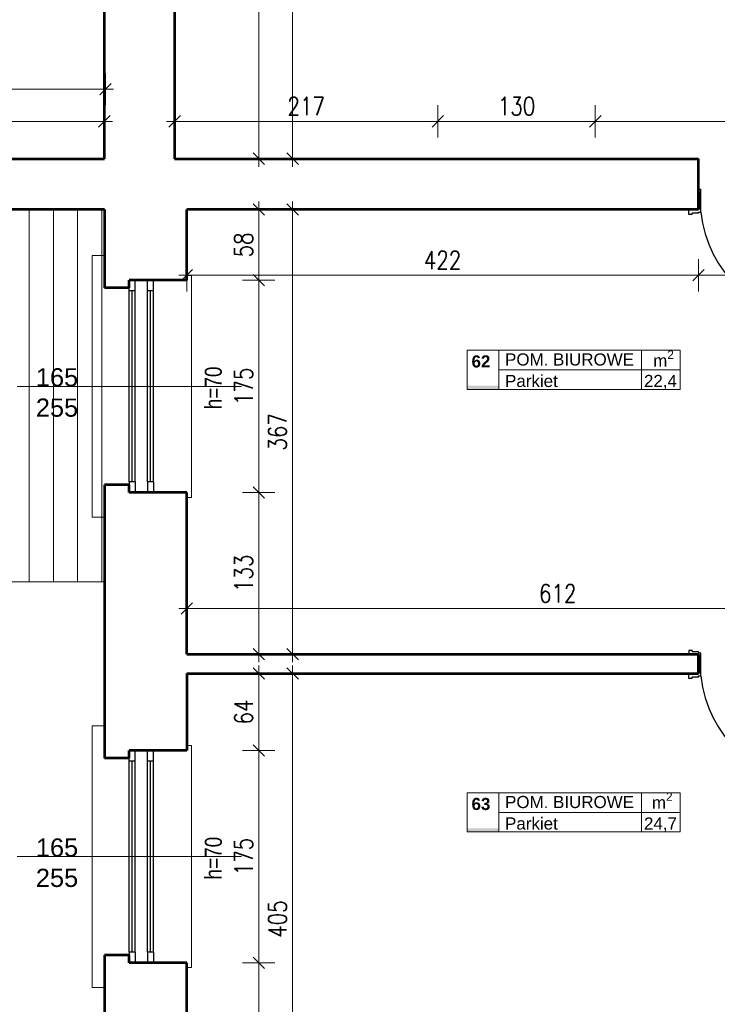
# Model space of a CAD drawing. Header units: millimetres. Extents: x 56977 to 67992, y 30187 to 42235.
# Tile 117 of 130: x 64161 to 64736, y 40250 to 41062. Entities that reach past the tile are written whole.
import ezdxf

# ---------------------------------------------------------------- set-up
doc = ezdxf.new("R2010")
doc.units = ezdxf.units.MM
doc.header["$MEASUREMENT"] = 0
doc.layers.get('0').update_dxf_attribs({"lineweight": 13})
doc.layers.get('DEFPOINTS').update_dxf_attribs({"lineweight": 13})
doc.layers.add('AI-OKNA', color=4, linetype='Continuous')
for name, color, linetype, lineweight in [('AI-OPISY', 3, 'Continuous', 13), ('AI_MURY', 40, 'Continuous', 53), ('AI_WIDOK', 8, 'Continuous', 13), ('OPISY TABELKI', 30, 'Continuous', 13), ('wymiary', 8, 'Continuous', 13)]:
    doc.layers.add(name, color=color, linetype=linetype, lineweight=lineweight)
doc.styles.add('GENERATED_STYLE_2', font='txt.shx')
doc.styles.get("Standard").update_dxf_attribs({"font": 'txt.shx'})
doc.styles.add('Style-ROMANS', font='ROMANS.shx')
doc.styles.add('WYMIAROWY-08', font='ROMANS.shx', dxfattribs={"width": 0.8})
doc.dimstyles.new('DYBY', dxfattribs={"dimscale": 100, "dimtxt": 0.15, "dimasz": 0.05, "dimexe": 0.05, "dimexo": 0.1, "dimgap": 0.05, "dimtad": 1, "dimdec": 0, "dimdsep": 46, "dimlunit": 5, "dimtxsty": 'WYMIAROWY-08', "dimblk": 'M_STRZ', "dimcen": 0.1, "dimse1": 1, "dimse2": 1, "dimclrd": 7, "dimclre": 7, "dimclrt": 1, "dimadec": 0, "dimazin": 0, "dimtfac": 1, "dimtdec": 0, "dimtmove": 2, "dimatfit": 3, "dimldrblk": 'M_STRZ', "dimfxl": 0, "dimtolj": 1, "dimarcsym": 0})

# ---------------------------------------------------------------- blocks, each defined once
blk = doc.blocks.new('M_STRZ')
for p, q in [((0, 2.66), (0, 0)), ((-1.33, 0), (1.33, 0)), ((-0.94, -0.94), (0.94, 0.94)), ((0, 0), (0, -2.66))]:
    blk.add_line(p, q)
blk = doc.blocks.new('*U124')
at = {"layer": 'DEFPOINTS', "color": 0}
for p in [(64321.46, 40522.57), (64321.46, 40459.07), (64357.91, 40459.07)]:
    blk.add_point(p, dxfattribs=at)
at = {"layer": 'wymiary', "color": 7, "lineweight": -2}
blk.add_line((64357.91, 40517.57), (64357.91, 40464.07), dxfattribs=at)
at = {"layer": 'wymiary', "color": 7, "lineweight": -2, "xscale": 5, "yscale": 5, "zscale": 5}
for p, rotation in [((64357.91, 40522.57), 90), ((64357.91, 40459.07), 270)]:
    blk.add_blockref('M_STRZ', p, dxfattribs=dict(at, rotation=rotation))
at = {"layer": 'wymiary', "color": 1, "insert": (64345.41, 40490.82), "char_height": 15, "attachment_point": 5, "rotation": 90, "style": 'WYMIAROWY-08'}
blk.add_mtext('64', dxfattribs=at)
blk = doc.blocks.new('*D1657')
at = {"layer": 'DEFPOINTS'}
for p in [(64321.46, 40522.57), (64345.41, 40501.15), (64321.46, 40459.07), (64357.91, 40459.07)]:
    blk.add_point(p, dxfattribs=at)
at = {"layer": 'wymiary', "color": 7}
blk.add_blockref('*U124', (0, 0), dxfattribs=at)
blk = doc.blocks.new('*U125')
at = {"layer": 'DEFPOINTS', "color": 0}
for p in [(64298.54, 40610.07), (64910.54, 40610.07), (64910.54, 40576.09)]:
    blk.add_point(p, dxfattribs=at)
at = {"layer": 'wymiary', "color": 7, "lineweight": -2}
blk.add_line((64303.54, 40576.09), (64905.54, 40576.09), dxfattribs=at)
at = {"layer": 'wymiary', "color": 7, "lineweight": -2, "xscale": 5, "yscale": 5, "zscale": 5, "rotation": 180}
blk.add_blockref('M_STRZ', (64298.54, 40576.09), dxfattribs=at)
at = {"layer": 'wymiary', "color": 7, "lineweight": -2, "xscale": 5, "yscale": 5, "zscale": 5}
blk.add_blockref('M_STRZ', (64910.54, 40576.09), dxfattribs=at)
at = {"layer": 'wymiary', "color": 1, "insert": (64604.54, 40588.59), "char_height": 15, "attachment_point": 5, "style": 'WYMIAROWY-08'}
blk.add_mtext('612', dxfattribs=at)
blk = doc.blocks.new('*D1658')
at = {"layer": 'DEFPOINTS'}
for p in [(64298.54, 40610.07), (64910.54, 40610.07), (64910.54, 40576.09), (64588.49, 40563.59)]:
    blk.add_point(p, dxfattribs=at)
at = {"layer": 'wymiary', "color": 7}
blk.add_blockref('*U125', (0, 0), dxfattribs=at)
blk = doc.blocks.new('*U215')
at = {"layer": 'DEFPOINTS', "color": 0}
for p in [(64377.71, 40522.57), (64377.71, 40117.57), (64385.87, 40117.57)]:
    blk.add_point(p, dxfattribs=at)
at = {"layer": 'wymiary', "color": 7, "lineweight": -2}
blk.add_line((64385.87, 40517.57), (64385.87, 40122.57), dxfattribs=at)
at = {"layer": 'wymiary', "color": 7, "lineweight": -2, "xscale": 5, "yscale": 5, "zscale": 5}
for p, rotation in [((64385.87, 40522.57), 90), ((64385.87, 40117.57), 270)]:
    blk.add_blockref('M_STRZ', p, dxfattribs=dict(at, rotation=rotation))
at = {"layer": 'wymiary', "color": 1, "insert": (64373.37, 40320.07), "char_height": 15, "attachment_point": 5, "rotation": 90, "style": 'WYMIAROWY-08'}
blk.add_mtext('405', dxfattribs=at)
blk = doc.blocks.new('*D1748')
at = {"layer": 'DEFPOINTS'}
for p in [(64377.71, 40522.57), (64398.37, 40336.4), (64377.71, 40117.57), (64385.87, 40117.57)]:
    blk.add_point(p, dxfattribs=at)
at = {"layer": 'wymiary', "color": 7}
blk.add_blockref('*U215', (0, 0), dxfattribs=at)
blk = doc.blocks.new('*U260')
at = {"layer": 'DEFPOINTS', "color": 0}
for p in [(64505.54, 40977.85), (64288.54, 40963.07), (64505.54, 40963.07)]:
    blk.add_point(p, dxfattribs=at)
at = {"layer": 'wymiary', "color": 7, "lineweight": -2}
blk.add_line((64293.54, 40977.85), (64500.54, 40977.85), dxfattribs=at)
at = {"layer": 'wymiary', "color": 7, "lineweight": -2, "xscale": 5, "yscale": 5, "zscale": 5}
for p, rotation in [((64288.54, 40977.85), 180.0003982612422), ((64505.54, 40977.85), 0.0003982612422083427)]:
    blk.add_blockref('M_STRZ', p, dxfattribs=dict(at, rotation=rotation))
at = {"layer": 'wymiary', "color": 1, "insert": (64397.04, 40990.35), "char_height": 15, "attachment_point": 5, "rotation": 0.0004, "style": 'WYMIAROWY-08'}
blk.add_mtext('217', dxfattribs=at)
blk = doc.blocks.new('*D1793')
at = {"layer": 'DEFPOINTS'}
for p in [(64380.7, 40990.35), (64505.54, 40977.85), (64288.54, 40963.07), (64505.54, 40963.07)]:
    blk.add_point(p, dxfattribs=at)
at = {"layer": 'wymiary', "color": 7}
blk.add_blockref('*U260', (0, 0), dxfattribs=at)
blk = doc.blocks.new('*U261')
at = {"layer": 'DEFPOINTS', "color": 0}
for p in [(64635.54, 40977.85), (64505.54, 40963.07), (64635.54, 40963.07)]:
    blk.add_point(p, dxfattribs=at)
at = {"layer": 'wymiary', "color": 7, "lineweight": -2}
blk.add_line((64510.54, 40977.85), (64630.54, 40977.85), dxfattribs=at)
at = {"layer": 'wymiary', "color": 7, "lineweight": -2, "xscale": 5, "yscale": 5, "zscale": 5, "rotation": 180}
blk.add_blockref('M_STRZ', (64505.54, 40977.85), dxfattribs=at)
at = {"layer": 'wymiary', "color": 7, "lineweight": -2, "xscale": 5, "yscale": 5, "zscale": 5}
blk.add_blockref('M_STRZ', (64635.54, 40977.85), dxfattribs=at)
at = {"layer": 'wymiary', "color": 1, "insert": (64570.54, 40990.35), "char_height": 15, "attachment_point": 5, "style": 'WYMIAROWY-08'}
blk.add_mtext('130', dxfattribs=at)
blk = doc.blocks.new('*D1794')
at = {"layer": 'DEFPOINTS'}
for p in [(64555.06, 40990.35), (64635.54, 40977.85), (64505.54, 40963.07), (64635.54, 40963.07)]:
    blk.add_point(p, dxfattribs=at)
at = {"layer": 'wymiary', "color": 7}
blk.add_blockref('*U261', (0, 0), dxfattribs=at)
blk = doc.blocks.new('*U262')
at = {"layer": 'DEFPOINTS', "color": 0}
for p in [(64888.54, 40977.85), (64635.54, 40963.07), (64888.54, 40963.07)]:
    blk.add_point(p, dxfattribs=at)
at = {"layer": 'wymiary', "color": 7, "lineweight": -2}
blk.add_line((64640.54, 40977.85), (64883.54, 40977.85), dxfattribs=at)
at = {"layer": 'wymiary', "color": 7, "lineweight": -2, "xscale": 5, "yscale": 5, "zscale": 5}
for p, rotation in [((64635.54, 40977.85), 179.9996584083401), ((64888.54, 40977.85), 359.9996584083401)]:
    blk.add_blockref('M_STRZ', p, dxfattribs=dict(at, rotation=rotation))
at = {"layer": 'wymiary', "color": 1, "insert": (64762.04, 40990.35), "char_height": 15, "attachment_point": 5, "rotation": 359.99966, "style": 'WYMIAROWY-08'}
blk.add_mtext('253', dxfattribs=at)
blk = doc.blocks.new('*D1795')
at = {"layer": 'DEFPOINTS'}
for p in [(64745.7, 40990.35), (64888.54, 40977.85), (64635.54, 40963.07), (64888.54, 40963.07)]:
    blk.add_point(p, dxfattribs=at)
at = {"layer": 'wymiary', "color": 7}
blk.add_blockref('*U262', (0, 0), dxfattribs=at)
blk = doc.blocks.new('*U315')
at = {"layer": 'DEFPOINTS', "color": 0}
for p in [(64720.54, 40905.07), (64820.54, 40905.07), (64820.54, 40850.92)]:
    blk.add_point(p, dxfattribs=at)
at = {"layer": 'wymiary', "color": 7, "lineweight": -2}
blk.add_line((64725.54, 40850.92), (64815.54, 40850.92), dxfattribs=at)
at = {"layer": 'wymiary', "color": 7, "lineweight": -2, "xscale": 5, "yscale": 5, "zscale": 5, "rotation": 180}
blk.add_blockref('M_STRZ', (64720.54, 40850.92), dxfattribs=at)
at = {"layer": 'wymiary', "color": 7, "lineweight": -2, "xscale": 5, "yscale": 5, "zscale": 5}
blk.add_blockref('M_STRZ', (64820.54, 40850.92), dxfattribs=at)
at = {"layer": 'wymiary', "color": 1, "insert": (64770.54, 40863.42), "char_height": 15, "attachment_point": 5, "style": 'WYMIAROWY-08'}
blk.add_mtext('100', dxfattribs=at)
blk = doc.blocks.new('*D1848')
at = {"layer": 'DEFPOINTS'}
for p in [(64720.54, 40905.07), (64820.54, 40905.07), (64820.54, 40850.92), (64755.06, 40838.42)]:
    blk.add_point(p, dxfattribs=at)
at = {"layer": 'wymiary', "color": 7}
blk.add_blockref('*U315', (0, 0), dxfattribs=at)
blk = doc.blocks.new('*U316')
at = {"layer": 'DEFPOINTS', "color": 0}
for p in [(64298.54, 40905.07), (64720.54, 40905.07), (64720.54, 40850.92)]:
    blk.add_point(p, dxfattribs=at)
at = {"layer": 'wymiary', "color": 7, "lineweight": -2}
blk.add_line((64303.54, 40850.92), (64715.54, 40850.92), dxfattribs=at)
at = {"layer": 'wymiary', "color": 7, "lineweight": -2, "xscale": 5, "yscale": 5, "zscale": 5, "rotation": 180}
blk.add_blockref('M_STRZ', (64298.54, 40850.92), dxfattribs=at)
at = {"layer": 'wymiary', "color": 7, "lineweight": -2, "xscale": 5, "yscale": 5, "zscale": 5}
blk.add_blockref('M_STRZ', (64720.54, 40850.92), dxfattribs=at)
at = {"layer": 'wymiary', "color": 1, "insert": (64509.54, 40863.42), "char_height": 15, "attachment_point": 5, "style": 'WYMIAROWY-08'}
blk.add_mtext('422', dxfattribs=at)
blk = doc.blocks.new('*D1849')
at = {"layer": 'DEFPOINTS'}
for p in [(64298.54, 40905.07), (64720.54, 40905.07), (64720.54, 40850.92), (64493.2, 40838.42)]:
    blk.add_point(p, dxfattribs=at)
at = {"layer": 'wymiary', "color": 7}
blk.add_blockref('*U316', (0, 0), dxfattribs=at)
blk = doc.blocks.new('*U798')
at = {"layer": 'DEFPOINTS', "color": 0}
for p in [(64321.46, 40459.07), (64321.46, 40284.07), (64357.91, 40284.07)]:
    blk.add_point(p, dxfattribs=at)
at = {"layer": 'wymiary', "color": 7, "lineweight": -2}
blk.add_line((64357.91, 40454.07), (64357.91, 40289.07), dxfattribs=at)
at = {"layer": 'wymiary', "color": 7, "lineweight": -2, "xscale": 5, "yscale": 5, "zscale": 5}
for p, rotation in [((64357.91, 40459.07), 90), ((64357.91, 40284.07), 270)]:
    blk.add_blockref('M_STRZ', p, dxfattribs=dict(at, rotation=rotation))
at = {"layer": 'wymiary', "color": 1, "insert": (64345.41, 40371.57), "char_height": 15, "attachment_point": 5, "rotation": 90, "style": 'WYMIAROWY-08'}
blk.add_mtext('175', dxfattribs=at)
blk = doc.blocks.new('*D2331')
at = {"layer": 'DEFPOINTS'}
for p in [(64321.46, 40459.07), (64345.41, 40387.05), (64321.46, 40284.07), (64357.91, 40284.07)]:
    blk.add_point(p, dxfattribs=at)
at = {"layer": 'wymiary', "color": 7}
blk.add_blockref('*U798', (0, 0), dxfattribs=at)
blk = doc.blocks.new('*U799')
at = {"layer": 'DEFPOINTS', "color": 0}
for p in [(64321.46, 40284.07), (64321.46, 40117.57), (64357.91, 40117.57)]:
    blk.add_point(p, dxfattribs=at)
at = {"layer": 'wymiary', "color": 7, "lineweight": -2}
blk.add_line((64357.91, 40279.07), (64357.91, 40122.57), dxfattribs=at)
at = {"layer": 'wymiary', "color": 7, "lineweight": -2, "xscale": 5, "yscale": 5, "zscale": 5}
for p, rotation in [((64357.91, 40284.07), 90), ((64357.91, 40117.57), 270)]:
    blk.add_blockref('M_STRZ', p, dxfattribs=dict(at, rotation=rotation))
at = {"layer": 'wymiary', "color": 1, "insert": (64345.41, 40200.82), "char_height": 15, "attachment_point": 5, "rotation": 90, "style": 'WYMIAROWY-08'}
blk.add_mtext('167', dxfattribs=at)
blk = doc.blocks.new('*D2332')
at = {"layer": 'DEFPOINTS'}
for p in [(64321.46, 40284.07), (64345.41, 40216.3), (64321.46, 40117.57), (64357.91, 40117.57)]:
    blk.add_point(p, dxfattribs=at)
at = {"layer": 'wymiary', "color": 7}
blk.add_blockref('*U799', (0, 0), dxfattribs=at)
blk = doc.blocks.new('*U1224')
at = {"layer": 'DEFPOINTS', "color": 0}
for p in [(64230.53, 40977.86), (64000.53, 40947.08), (64230.53, 40947.09)]:
    blk.add_point(p, dxfattribs=at)
at = {"layer": 'wymiary', "color": 7, "lineweight": -2}
blk.add_line((64005.53, 40977.85), (64225.53, 40977.86), dxfattribs=at)
at = {"layer": 'wymiary', "color": 7, "lineweight": -2, "xscale": 5, "yscale": 5, "zscale": 5}
for p, rotation in [((64000.53, 40977.85), 180.0031998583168), ((64230.53, 40977.86), 0.003199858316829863)]:
    blk.add_blockref('M_STRZ', p, dxfattribs=dict(at, rotation=rotation))
at = {"layer": 'wymiary', "color": 1, "insert": (64115.53, 40990.36), "char_height": 15, "attachment_point": 5, "rotation": 0.0032, "style": 'WYMIAROWY-08'}
blk.add_mtext('\\H15.000000;230', dxfattribs=at)
blk = doc.blocks.new('*D2757')
at = {"layer": 'DEFPOINTS'}
for p in [(64099.19, 40990.36), (64230.53, 40977.86), (64000.53, 40947.08), (64230.53, 40947.09)]:
    blk.add_point(p, dxfattribs=at)
at = {"layer": 'wymiary', "color": 7}
blk.add_blockref('*U1224', (0, 0), dxfattribs=at)
blk = doc.blocks.new('*U1238')
at = {"layer": 'DEFPOINTS', "color": 0}
for p in [(64231.52, 41004.38), (63231.52, 40947.07), (64231.52, 40947.09)]:
    blk.add_point(p, dxfattribs=at)
at = {"layer": 'wymiary', "color": 7, "lineweight": -2}
blk.add_line((63236.52, 41004.35), (64226.52, 41004.38), dxfattribs=at)
at = {"layer": 'wymiary', "color": 7, "lineweight": -2, "xscale": 5.000000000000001, "yscale": 5.000000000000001, "zscale": 5}
for p, rotation in [((63231.52, 41004.35), 180.0014719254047), ((64231.52, 41004.38), 0.001471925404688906)]:
    blk.add_blockref('M_STRZ', p, dxfattribs=dict(at, rotation=rotation))
at = {"layer": 'wymiary', "color": 1, "insert": (63731.52, 41016.86), "char_height": 15, "attachment_point": 5, "rotation": 0.00147, "style": 'WYMIAROWY-08'}
blk.add_mtext('1000', dxfattribs=at)
blk = doc.blocks.new('*D2771')
at = {"layer": 'DEFPOINTS'}
for p in [(63710.33, 41016.86), (64231.52, 41004.38), (63231.52, 40947.07), (64231.52, 40947.09)]:
    blk.add_point(p, dxfattribs=at)
at = {"layer": 'wymiary', "color": 7}
blk.add_blockref('*U1238', (0, 0), dxfattribs=at)
blk = doc.blocks.new('*U1403')
at = {"layer": 'DEFPOINTS', "color": 0}
for p in [(64321.46, 40671.82), (64321.46, 40538.57), (64357.91, 40538.57)]:
    blk.add_point(p, dxfattribs=at)
at = {"layer": 'wymiary', "color": 7, "lineweight": -2}
blk.add_line((64357.91, 40666.82), (64357.91, 40543.57), dxfattribs=at)
at = {"layer": 'wymiary', "color": 7, "lineweight": -2, "xscale": 5, "yscale": 5, "zscale": 5}
for p, rotation in [((64357.91, 40671.82), 90), ((64357.91, 40538.57), 270)]:
    blk.add_blockref('M_STRZ', p, dxfattribs=dict(at, rotation=rotation))
at = {"layer": 'wymiary', "color": 1, "insert": (64345.41, 40605.19), "char_height": 15, "attachment_point": 5, "rotation": 90, "style": 'WYMIAROWY-08'}
blk.add_mtext('133', dxfattribs=at)
blk = doc.blocks.new('*D2934')
at = {"layer": 'DEFPOINTS'}
for p in [(64321.46, 40671.82), (64345.41, 40620.67), (64321.46, 40538.57), (64357.91, 40538.57)]:
    blk.add_point(p, dxfattribs=at)
at = {"layer": 'wymiary', "color": 7}
blk.add_blockref('*U1403', (0, 0), dxfattribs=at)
blk = doc.blocks.new('*U1404')
at = {"layer": 'DEFPOINTS', "color": 0}
for p in [(64321.46, 40846.82), (64321.46, 40671.82), (64357.91, 40671.82)]:
    blk.add_point(p, dxfattribs=at)
at = {"layer": 'wymiary', "color": 7, "lineweight": -2}
blk.add_line((64357.91, 40841.82), (64357.91, 40676.82), dxfattribs=at)
at = {"layer": 'wymiary', "color": 7, "lineweight": -2, "xscale": 5, "yscale": 5, "zscale": 5}
for p, rotation in [((64357.91, 40846.82), 90), ((64357.91, 40671.82), 270)]:
    blk.add_blockref('M_STRZ', p, dxfattribs=dict(at, rotation=rotation))
at = {"layer": 'wymiary', "color": 1, "insert": (64345.41, 40759.32), "char_height": 15, "attachment_point": 5, "rotation": 90, "style": 'WYMIAROWY-08'}
blk.add_mtext('175', dxfattribs=at)
blk = doc.blocks.new('*D2935')
at = {"layer": 'DEFPOINTS'}
for p in [(64321.46, 40846.82), (64345.41, 40774.8), (64321.46, 40671.82), (64357.91, 40671.82)]:
    blk.add_point(p, dxfattribs=at)
at = {"layer": 'wymiary', "color": 7}
blk.add_blockref('*U1404', (0, 0), dxfattribs=at)
blk = doc.blocks.new('*U1405')
at = {"layer": 'DEFPOINTS', "color": 0}
for p in [(64321.46, 40905.07), (64321.46, 40846.82), (64357.91, 40846.82)]:
    blk.add_point(p, dxfattribs=at)
at = {"layer": 'wymiary', "color": 7, "lineweight": -2}
blk.add_line((64357.91, 40900.07), (64357.91, 40851.82), dxfattribs=at)
at = {"layer": 'wymiary', "color": 7, "lineweight": -2, "xscale": 5, "yscale": 5, "zscale": 5}
for p, rotation in [((64357.91, 40905.07), 90), ((64357.91, 40846.82), 270)]:
    blk.add_blockref('M_STRZ', p, dxfattribs=dict(at, rotation=rotation))
at = {"layer": 'wymiary', "color": 1, "insert": (64345.41, 40875.94), "char_height": 15, "attachment_point": 5, "rotation": 90, "style": 'WYMIAROWY-08'}
blk.add_mtext('58', dxfattribs=at)
blk = doc.blocks.new('*D2936')
at = {"layer": 'DEFPOINTS'}
for p in [(64321.46, 40905.07), (64345.41, 40886.56), (64321.46, 40846.82), (64357.91, 40846.82)]:
    blk.add_point(p, dxfattribs=at)
at = {"layer": 'wymiary', "color": 7}
blk.add_blockref('*U1405', (0, 0), dxfattribs=at)
blk = doc.blocks.new('*U1406')
at = {"layer": 'DEFPOINTS', "color": 0}
for p in [(64377.71, 40905.07), (64371.21, 40538.57), (64385.87, 40538.57)]:
    blk.add_point(p, dxfattribs=at)
at = {"layer": 'wymiary', "color": 7, "lineweight": -2}
blk.add_line((64385.87, 40900.07), (64385.87, 40543.57), dxfattribs=at)
at = {"layer": 'wymiary', "color": 7, "lineweight": -2, "xscale": 5, "yscale": 5, "zscale": 5}
for p, rotation in [((64385.87, 40905.07), 90), ((64385.87, 40538.57), 270)]:
    blk.add_blockref('M_STRZ', p, dxfattribs=dict(at, rotation=rotation))
at = {"layer": 'wymiary', "color": 1, "insert": (64373.37, 40721.82), "char_height": 15, "attachment_point": 5, "rotation": 90, "style": 'WYMIAROWY-08'}
blk.add_mtext('367', dxfattribs=at)
blk = doc.blocks.new('*D2937')
at = {"layer": 'DEFPOINTS'}
for p in [(64377.71, 40905.07), (64398.37, 40738.15), (64371.21, 40538.57), (64385.87, 40538.57)]:
    blk.add_point(p, dxfattribs=at)
at = {"layer": 'wymiary', "color": 7}
blk.add_blockref('*U1406', (0, 0), dxfattribs=at)
blk = doc.blocks.new('*U1407')
at = {"layer": 'DEFPOINTS', "color": 0}
for p in [(64401.6, 41548.07), (64385.87, 40947.07), (64401.6, 40947.07)]:
    blk.add_point(p, dxfattribs=at)
at = {"layer": 'wymiary', "color": 7, "lineweight": -2}
blk.add_line((64385.87, 41543.07), (64385.87, 40952.07), dxfattribs=at)
at = {"layer": 'wymiary', "color": 7, "lineweight": -2, "xscale": 5, "yscale": 5, "zscale": 5}
for p, rotation in [((64385.87, 41548.07), 90), ((64385.87, 40947.07), 270)]:
    blk.add_blockref('M_STRZ', p, dxfattribs=dict(at, rotation=rotation))
at = {"layer": 'wymiary', "color": 1, "insert": (64373.37, 41247.57), "char_height": 15, "attachment_point": 5, "rotation": 90, "style": 'WYMIAROWY-08'}
blk.add_mtext('601', dxfattribs=at)
blk = doc.blocks.new('*D2938')
at = {"layer": 'DEFPOINTS'}
for p in [(64401.6, 41548.07), (64398.37, 41263.62), (64385.87, 40947.07), (64401.6, 40947.07)]:
    blk.add_point(p, dxfattribs=at)
at = {"layer": 'wymiary', "color": 7}
blk.add_blockref('*U1407', (0, 0), dxfattribs=at)
blk = doc.blocks.new('*U1410')
at = {"layer": 'DEFPOINTS', "color": 0}
for p in [(64311.46, 41340.07), (64311.46, 40947.07), (64357.91, 40947.07)]:
    blk.add_point(p, dxfattribs=at)
at = {"layer": 'wymiary', "color": 7, "lineweight": -2}
blk.add_line((64357.91, 41335.07), (64357.91, 40952.07), dxfattribs=at)
at = {"layer": 'wymiary', "color": 7, "lineweight": -2, "xscale": 5.000000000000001, "yscale": 5.000000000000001, "zscale": 5}
for p, rotation in [((64357.91, 41340.07), 89.9999020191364), ((64357.91, 40947.07), 269.9999020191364)]:
    blk.add_blockref('M_STRZ', p, dxfattribs=dict(at, rotation=rotation))
at = {"layer": 'wymiary', "color": 1, "insert": (64345.41, 41143.57), "char_height": 15, "attachment_point": 5, "rotation": 89.9999, "style": 'WYMIAROWY-08'}
blk.add_mtext('393', dxfattribs=at)
blk = doc.blocks.new('*D2941')
at = {"layer": 'DEFPOINTS'}
for p in [(64311.46, 41340.07), (64345.41, 41159.9), (64311.46, 40947.07), (64357.91, 40947.07)]:
    blk.add_point(p, dxfattribs=at)
at = {"layer": 'wymiary', "color": 7}
blk.add_blockref('*U1410', (0, 0), dxfattribs=at)

msp = doc.modelspace()

# ---------------------------------------------------------------- hatches: boundary and pattern name
at = {"layer": 'OPISY TABELKI', "extrusion": (0, 0, -1)}
for points in [[(-64556.08, 40756.83), (-64556.08, 40759.78), (-64529.73, 40759.78), (-64529.73, 40756.83)], [(-64556.08, 40391.92), (-64556.08, 40394.87), (-64529.73, 40394.87), (-64529.73, 40391.92)]]:
    msp.add_hatch(color=256, dxfattribs=at).paths.add_polyline_path(points, flags=16)

# ---------------------------------------------------------------- linework, layer by layer
at = {"layer": 'AI-OKNA'}
for p, q in [((64720.54, 40923.07), (64720.54, 40922.07)), ((64720.54, 40922.07), (64722.54, 40922.07)), ((64720.54, 40920.07), (64720.54, 40905.07)), ((64722.54, 40903.07), (64722.54, 40922.07)), ((64712.54, 40901.07), (64712.54, 40905.07)), ((64720.54, 40903.07), (64722.54, 40903.07)), ((64720.54, 40902.07), (64720.54, 40903.07)), ((64715.54, 40901.07), (64712.54, 40901.07)), ((64720.54, 40902.07), (64715.54, 40902.07)), ((64715.54, 40901.07), (64715.54, 40902.07)), ((64256.04, 40838.07), (64256.04, 40846.82)), ((64266.04, 40838.07), (64266.04, 40846.82)), ((64271.04, 40838.07), (64271.04, 40846.82)), ((64251.04, 40838.07), (64251.04, 40840.57)), ((64256.04, 40838.07), (64251.04, 40838.07)), ((64251.04, 40680.57), (64251.04, 40838.07)), ((64253.54, 40680.57), (64253.54, 40838.07)), ((64256.04, 40680.57), (64256.04, 40838.07)), ((64271.04, 40838.07), (64266.04, 40838.07)), ((64266.04, 40680.57), (64266.04, 40838.07)), ((64268.54, 40680.57), (64268.54, 40838.07)), ((64271.04, 40680.57), (64271.04, 40838.07)), ((64256.04, 40680.57), (64251.04, 40680.57)), ((64251.04, 40680.57), (64251.04, 40678.07)), ((64256.04, 40680.57), (64256.04, 40671.82)), ((64266.04, 40680.57), (64266.04, 40671.82)), ((64271.04, 40680.57), (64266.04, 40680.57)), ((64271.04, 40680.57), (64271.04, 40671.82)), ((64712.54, 40541.57), (64712.54, 40537.57)), ((64715.54, 40541.57), (64712.54, 40541.57)), ((64715.54, 40541.57), (64715.54, 40540.57)), ((64720.54, 40540.57), (64715.54, 40540.57)), ((64720.54, 40540.57), (64720.54, 40539.57)), ((64720.54, 40539.57), (64722.54, 40539.57)), ((64720.54, 40537.57), (64720.54, 40522.57)), ((64720.54, 40537.57), (64720.54, 40522.57)), ((64722.54, 40520.57), (64722.54, 40539.57)), ((64712.54, 40518.57), (64712.54, 40522.57)), ((64715.54, 40518.57), (64712.54, 40518.57)), ((64720.54, 40519.57), (64715.54, 40519.57)), ((64715.54, 40518.57), (64715.54, 40519.57)), ((64720.54, 40520.57), (64722.54, 40520.57)), ((64720.54, 40519.57), (64720.54, 40520.57)), ((64256.04, 40450.32), (64256.04, 40459.07)), ((64266.04, 40450.32), (64266.04, 40459.07)), ((64271.04, 40450.32), (64271.04, 40459.07)), ((64251.04, 40450.32), (64251.04, 40452.82)), ((64256.04, 40450.32), (64251.04, 40450.32)), ((64251.04, 40292.82), (64251.04, 40450.32)), ((64253.54, 40292.82), (64253.54, 40450.32)), ((64256.04, 40292.82), (64256.04, 40450.32)), ((64271.04, 40450.32), (64266.04, 40450.32)), ((64266.04, 40292.82), (64266.04, 40450.32)), ((64268.54, 40292.82), (64268.54, 40450.32)), ((64271.04, 40292.82), (64271.04, 40450.32)), ((64256.04, 40292.82), (64251.04, 40292.82)), ((64251.04, 40292.82), (64251.04, 40290.32)), ((64256.04, 40292.82), (64256.04, 40284.07)), ((64266.04, 40292.82), (64266.04, 40284.07)), ((64271.04, 40292.82), (64266.04, 40292.82)), ((64271.04, 40292.82), (64271.04, 40284.07))]:
    msp.add_line(p, q, dxfattribs=at)
for centre in [(64823.14, 40914.18), (64823.14, 40531.68)]:
    msp.add_arc(centre, 101.21, 186.30069, 267.39453, dxfattribs=at)
at = {"layer": 'AI-OPISY'}
for p, q in [((64158.49, 40759.32), (64343.58, 40759.32)), ((64158.49, 40371.57), (64343.58, 40371.57))]:
    msp.add_line(p, q, dxfattribs=at)
at = {"layer": 'AI_MURY'}
for p, q in [((64230.53, 40947.07), (64230.53, 41340.07)), ((64288.54, 41340.07), (64288.54, 40947.07)), ((63231.52, 40947.08), (64230.53, 40947.07)), ((64288.54, 40947.07), (64720.54, 40947.07)), ((64720.54, 40905.07), (64720.54, 40947.07)), ((64720.54, 40920.07), (64720.54, 40905.07)), ((64720.54, 40920.07), (64720.54, 40905.07)), ((64230.54, 40905.07), (64085.74, 40905.07)), ((64230.54, 40905.07), (64230.54, 40840.57)), ((64298.54, 40846.82), (64298.54, 40905.07)), ((64720.54, 40905.07), (64298.54, 40905.07)), ((64251.04, 40840.57), (64251.04, 40846.82)), ((64298.54, 40846.82), (64251.04, 40846.82)), ((64251.04, 40840.57), (64230.54, 40840.57)), ((64251.04, 40678.07), (64230.54, 40678.07)), ((64230.54, 40678.07), (64230.54, 40452.82)), ((64251.04, 40671.82), (64251.04, 40678.07)), ((64298.54, 40671.82), (64251.04, 40671.82)), ((64298.54, 40538.57), (64298.54, 40671.82)), ((64298.54, 40538.57), (64720.54, 40538.57)), ((64720.54, 40522.57), (64720.54, 40538.57)), ((64720.54, 40537.57), (64720.54, 40522.57)), ((64720.54, 40537.57), (64720.54, 40522.57)), ((64298.54, 40522.57), (64298.54, 40459.07)), ((64298.54, 40522.57), (64720.54, 40522.57)), ((64251.04, 40452.82), (64251.04, 40459.07)), ((64298.54, 40459.07), (64251.04, 40459.07)), ((64251.04, 40452.82), (64230.54, 40452.82)), ((64230.54, 40290.32), (64230.54, 40019.82)), ((64251.04, 40290.32), (64230.54, 40290.32)), ((64251.04, 40284.07), (64251.04, 40290.32)), ((64298.54, 40284.07), (64251.04, 40284.07)), ((64298.54, 40117.57), (64298.54, 40284.07))]:
    msp.add_line(p, q, dxfattribs=at)
at = {"layer": 'AI_WIDOK'}
for p, q in [((64168.52, 40905.07), (64168.52, 40598.07)), ((64188.52, 40905.07), (64188.52, 40598.07)), ((64208.52, 40905.07), (64208.52, 40598.07)), ((64228.52, 40905.07), (64228.52, 40598.07)), ((60688.52, 40598.07), (64230.54, 40598.07))]:
    msp.add_line(p, q, dxfattribs=at)
at = {"layer": 'AI_WIDOK', "color": 251}
for p, q in [((64220.54, 40651.43), (64220.54, 40867.21)), ((64220.54, 40867.21), (64230.54, 40867.21)), ((64298.54, 40850.82), (64302.54, 40850.82)), ((64302.54, 40667.82), (64302.54, 40850.82)), ((64298.54, 40667.82), (64302.54, 40667.82)), ((64220.54, 40651.43), (64230.54, 40651.43)), ((64220.54, 40263.68), (64220.54, 40479.46)), ((64220.54, 40479.46), (64230.54, 40479.46)), ((64298.54, 40463.07), (64302.54, 40463.07)), ((64302.54, 40280.07), (64302.54, 40463.07)), ((64298.54, 40280.07), (64302.54, 40280.07)), ((64220.54, 40263.68), (64230.54, 40263.68))]:
    msp.add_line(p, q, dxfattribs=at)
at = {"layer": 'OPISY TABELKI'}
for p, q in [((64529.73, 40789.08), (64705.42, 40789.08)), ((64529.73, 40789.08), (64529.73, 40756.83)), ((64556.08, 40789.08), (64556.08, 40756.83)), ((64673.63, 40789.08), (64673.63, 40756.83)), ((64705.42, 40789.08), (64705.42, 40756.83)), ((64556.08, 40772.95), (64705.42, 40772.95)), ((64529.73, 40756.83), (64705.42, 40756.83)), ((64529.73, 40424.17), (64705.42, 40424.17)), ((64529.73, 40424.17), (64529.73, 40391.92)), ((64556.08, 40424.17), (64556.08, 40391.92)), ((64673.63, 40424.17), (64673.63, 40391.92)), ((64705.42, 40424.17), (64705.42, 40391.92)), ((64556.08, 40408.04), (64705.42, 40408.04)), ((64529.73, 40391.92), (64705.42, 40391.92))]:
    msp.add_line(p, q, dxfattribs=at)

# ---------------------------------------------------------------- texts
at = {"layer": 'AI-OPISY', "char_height": 14, "attachment_point": 7, "rotation": 90, "line_spacing_factor": 0.722892, "style": 'WYMIAROWY-08'}
for insert in [(64327.61, 40740.46), (64327.61, 40352.71)]:
    msp.add_mtext('\\fArial|b0|i0|c238|p39;h=70', dxfattribs=dict(at, insert=insert))
at = {"layer": 'AI-OPISY', "char_height": 15, "width": 45.2902, "attachment_point": 8}
for insert in [(64191.49, 40734.11), (64191.49, 40346.36)]:
    msp.add_mtext('\\fArial|b0|i0|c238|p39;165\\P255', dxfattribs=dict(at, insert=insert))
at = {"layer": 'OPISY TABELKI', "color": 7, "char_height": 10, "width": 168.6591, "attachment_point": 1, "style": 'GENERATED_STYLE_2'}
for s, insert in [('\\A1;\\fArial|b0|i0|c238|p39;m\\H7.000000;\\S2^  ;', (64683.27, 40789.02)), ('\\fArial|b1|i0|c238|p39;62', (64533.41, 40784.92)), ('\\fArial|b0|i0|c238|p39;POM. BIUROWE       ', (64561.11, 40786.52)), ('\\fArial|b0|i0|c238|p39;Parkiet     ', (64561.11, 40768.79)), ('\\fArial|b0|i0|c238|p39;22,4           ', (64675.67, 40768.79)), ('\\A1;\\fArial|b0|i0|c238|p39;m\\H7.000000;\\S2^  ;', (64682.22, 40424.59)), ('\\fArial|b1|i0|c238|p39;63', (64533.41, 40420.01)), ('\\fArial|b0|i0|c238|p39;POM. BIUROWE       ', (64561.11, 40421.61)), ('\\fArial|b0|i0|c238|p39;Parkiet          ', (64561.11, 40403.88)), ('\\fArial|b0|i0|c238|p39;24,7           ', (64675.67, 40403.88))]:
    msp.add_mtext(s, dxfattribs=dict(at, insert=insert))

# ---------------------------------------------------------------- dimensions: what is measured, and where the dimension line sits
at = {"layer": 'wymiary', "color": 7}
for base, p1, p2, angle, picture, middle in [((64385.87, 40947.07), (64401.6, 41548.07), (64401.6, 40947.07), 270, '*D2938', (64398.37, 41263.62)), ((64357.91, 40947.07), (64311.46, 41340.07), (64311.46, 40947.07), 269.9999, '*D2941', (64345.41, 41159.9)), ((64231.52, 41004.38), (63231.52, 40947.07), (64231.52, 40947.09), 0.00147, '*D2771', (63710.33, 41016.86)), ((64230.53, 40977.86), (64000.53, 40947.08), (64230.53, 40947.09), 0.0032, '*D2757', (64099.19, 40990.36)), ((64505.54, 40977.85), (64288.54, 40963.07), (64505.54, 40963.07), 0.0004, '*D1793', (64380.7, 40990.35)), ((64888.54, 40977.85), (64635.54, 40963.07), (64888.54, 40963.07), 359.99966, '*D1795', (64745.7, 40990.35)), ((64357.91, 40846.82), (64321.46, 40905.07), (64321.46, 40846.82), 270, '*D2936', (64345.41, 40886.56)), ((64385.8715, 40538.5683), (64377.709, 40905.0682), (64371.2092, 40538.5683), 270, '*D2937', (64398.3715, 40738.154)), ((64357.91, 40671.82), (64321.46, 40846.82), (64321.46, 40671.82), 270, '*D2935', (64345.41, 40774.8)), ((64357.91, 40538.57), (64321.46, 40671.82), (64321.46, 40538.57), 270, '*D2934', (64345.41, 40620.67)), ((64910.54, 40576.09), (64298.54, 40610.07), (64910.54, 40610.07), 0, '*D1658', (64588.49, 40563.59)), ((64357.90831066, 40459.06829895), (64321.45649898, 40522.56829895), (64321.45649898, 40459.06829895), 270, '*D1657', (64345.40831066, 40501.15401323)), ((64385.87, 40117.57), (64377.71, 40522.57), (64377.71, 40117.57), 270, '*D1748', (64398.37, 40336.4)), ((64357.91, 40284.07), (64321.46, 40459.07), (64321.46, 40284.07), 270, '*D2331', (64345.41, 40387.05)), ((64357.90831066, 40117.56829895), (64321.45649898, 40284.06829895), (64321.45649898, 40117.56829895), 270, '*D2332', (64345.40831066, 40216.29687038))]:
    dim = msp.add_linear_dim(base=base, p1=p1, p2=p2, angle=angle, dimstyle='DYBY', override={"dimtad": 0, "dimtxsty": 'Style-ROMANS', "dimcen": 0.001, "dimclrd": 0, "dimclre": 0}, dxfattribs=at)
    dim.commit()
    dim.dimension.update_dxf_attribs({"geometry": picture, "text_midpoint": middle, "dimtype": 128})
for base, p1, p2, picture, middle in [((64635.54, 40977.85), (64505.54, 40963.07), (64635.54, 40963.07), '*D1794', (64555.06, 40990.35)), ((64720.54, 40850.92), (64298.54, 40905.07), (64720.54, 40905.07), '*D1849', (64493.2, 40838.42)), ((64820.54, 40850.92), (64720.54, 40905.07), (64820.54, 40905.07), '*D1848', (64755.06, 40838.42))]:
    dim = msp.add_linear_dim(base=base, p1=p1, p2=p2, dimstyle='DYBY', override={"dimtad": 0, "dimtxsty": 'Style-ROMANS', "dimcen": 0.001, "dimclrd": 0, "dimclre": 0}, dxfattribs=at)
    dim.commit()
    dim.dimension.update_dxf_attribs({"geometry": picture, "text_midpoint": middle, "dimtype": 128})

doc.saveas('drawing.dxf')
